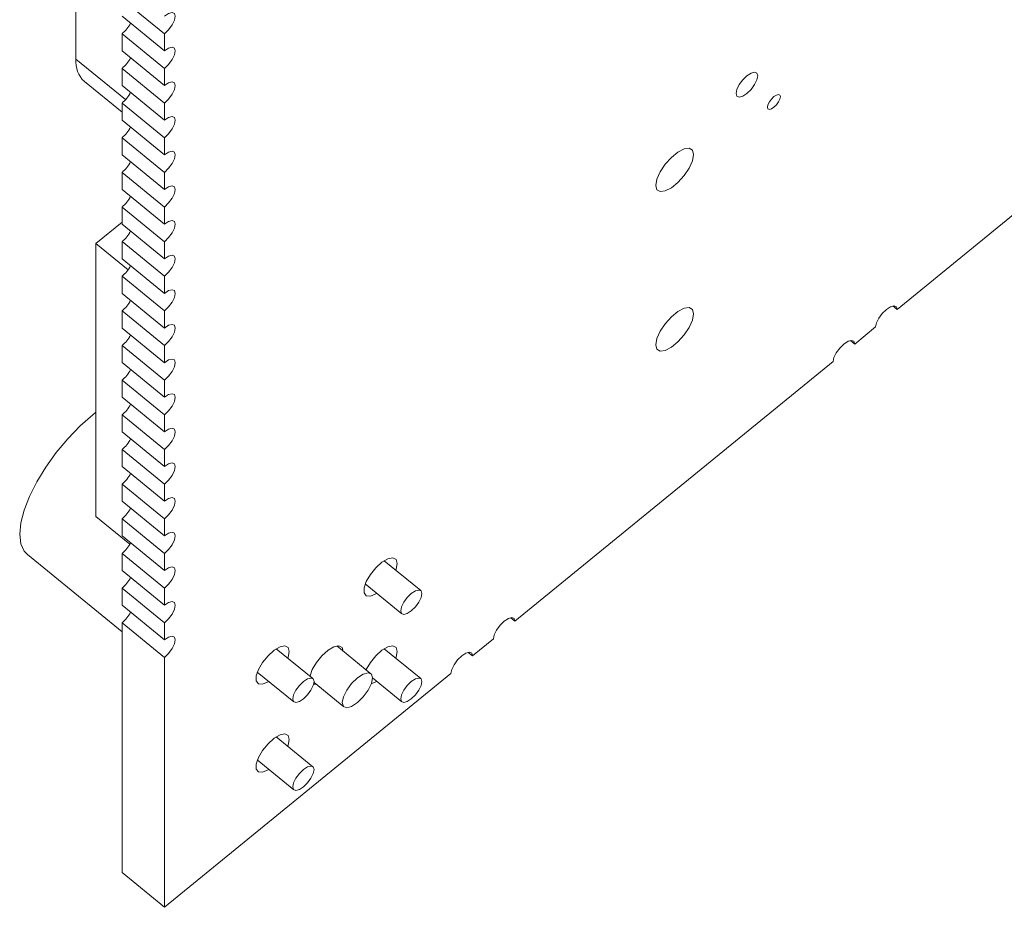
# Model space of a CAD drawing. Header units: inches. Extents: x 0 to 34, y 0 to 22.
# Tile 7 of 9: x 22.3 to 26.1, y 11 to 14.5. Entities that reach past the tile are written whole.
import ezdxf

# ---------------------------------------------------------------- set-up
doc = ezdxf.new("R2010")
doc.units = ezdxf.units.IN
doc.header["$MEASUREMENT"] = 0

msp = doc.modelspace()

# ---------------------------------------------------------------- linework, layer by layer
at = {"color": 7, "linetype": 'Continuous', "lineweight": 15}
for p, q in [((22.4863, 14.334), (22.4863, 14.7691)), ((22.6674, 14.5702), (22.8344, 14.4338)), ((22.8344, 14.3668), (22.6674, 14.5031)), ((22.6674, 14.4339), (22.8344, 14.2975)), ((22.6674, 14.3668), (22.6674, 14.4339)), ((22.8344, 14.3668), (22.8344, 14.4338)), ((22.8344, 14.2304), (22.6674, 14.3668)), ((22.6674, 14.2975), (22.8344, 14.1611)), ((22.6674, 14.2304), (22.6674, 14.2975)), ((22.8344, 14.2304), (22.8344, 14.2975)), ((26.8432, 14.2692), (25.7164, 13.3492)), ((22.5198, 14.2455), (22.6674, 14.125)), ((22.8344, 14.094), (22.6674, 14.2304)), ((22.6674, 14.1611), (22.8344, 14.0247)), ((22.6674, 14.094), (22.6674, 14.1611)), ((22.8344, 14.094), (22.8344, 14.1611)), ((22.8344, 13.9576), (22.6674, 14.094)), ((22.6674, 14.0248), (22.8344, 13.8884)), ((22.6674, 13.9577), (22.6674, 14.0248)), ((22.8344, 13.9576), (22.8344, 14.0247)), ((22.8344, 13.8213), (22.6674, 13.9577)), ((22.6674, 13.8884), (22.8344, 13.752)), ((22.6674, 13.8213), (22.6674, 13.8884)), ((22.8344, 13.8213), (22.8344, 13.8884)), ((22.8344, 13.6849), (22.6674, 13.8213)), ((22.6674, 13.752), (22.8344, 13.6156)), ((22.6674, 13.6849), (22.6674, 13.752)), ((22.8344, 13.6849), (22.8344, 13.752)), ((22.5647, 13.6082), (22.6674, 13.692)), ((22.8344, 13.5485), (22.6674, 13.6849)), ((22.5647, 13.6082), (22.6913, 13.5048)), ((22.5647, 12.5344), (22.5647, 13.6082)), ((22.6674, 13.6157), (22.8344, 13.4793)), ((22.6674, 13.5486), (22.6674, 13.6157)), ((22.8344, 13.5485), (22.8344, 13.6156)), ((22.8344, 13.4122), (22.6674, 13.5486)), ((22.6674, 13.4793), (22.8344, 13.3429)), ((22.6674, 13.4122), (22.6674, 13.4793)), ((22.8344, 13.4122), (22.8344, 13.4793)), ((22.8344, 13.2758), (22.6674, 13.4122)), ((25.6994, 13.363), (25.7164, 13.3492)), ((22.6674, 13.3429), (22.8344, 13.2065)), ((22.6674, 13.2758), (22.6674, 13.3429)), ((22.8344, 13.2758), (22.8344, 13.3429)), ((22.8344, 13.1394), (22.6674, 13.2758)), ((25.6315, 13.2799), (25.5494, 13.2128)), ((22.6674, 13.2066), (22.8344, 13.0702)), ((22.6674, 13.1395), (22.6674, 13.2066)), ((22.8344, 13.1394), (22.8344, 13.2065)), ((25.5324, 13.2266), (25.5494, 13.2128)), ((22.8344, 13.0031), (22.6674, 13.1395)), ((25.4645, 13.1435), (24.2131, 12.1216)), ((22.6674, 13.0702), (22.8344, 12.9338)), ((22.6674, 13.0031), (22.6674, 13.0702)), ((22.8344, 13.0031), (22.8344, 13.0702)), ((22.8344, 12.8667), (22.6674, 13.0031)), ((22.6674, 12.9338), (22.8344, 12.7974)), ((22.6674, 12.8667), (22.6674, 12.9338)), ((22.8344, 12.8667), (22.8344, 12.9338)), ((22.8344, 12.7303), (22.6674, 12.8667)), ((22.6674, 12.7975), (22.8344, 12.6611)), ((22.6674, 12.7304), (22.6674, 12.7975)), ((22.8344, 12.7303), (22.8344, 12.7974)), ((22.8344, 12.594), (22.6674, 12.7304)), ((22.6674, 12.6611), (22.8344, 12.5247)), ((22.6674, 12.594), (22.6674, 12.6611)), ((22.8344, 12.594), (22.8344, 12.6611)), ((22.8344, 12.4576), (22.6674, 12.594)), ((22.5647, 12.5344), (22.6986, 12.4251)), ((22.6674, 12.5247), (22.8344, 12.3883)), ((22.6674, 12.4576), (22.6674, 12.5247)), ((22.8344, 12.4576), (22.8344, 12.5247)), ((22.8344, 12.3212), (22.6674, 12.4576)), ((22.2953, 12.3838), (22.6674, 12.08)), ((22.6674, 12.3884), (22.8344, 12.252)), ((22.6674, 12.3213), (22.6674, 12.3884)), ((22.8344, 12.3212), (22.8344, 12.3883)), ((23.8427, 12.2422), (23.6985, 12.36)), ((22.8344, 12.1849), (22.6674, 12.3213)), ((22.6674, 12.252), (22.8344, 12.1156)), ((22.6674, 12.1849), (22.6674, 12.252)), ((22.8344, 12.1849), (22.8344, 12.252)), ((23.6238, 12.2685), (23.768, 12.1507)), ((22.8344, 12.0485), (22.6674, 12.1849)), ((24.1961, 12.1355), (24.2131, 12.1216)), ((22.6674, 12.1156), (22.8344, 11.9792)), ((22.6674, 11.1323), (22.6674, 12.1156)), ((22.8344, 12.0485), (22.8344, 12.1156)), ((24.1283, 12.0524), (24.0461, 11.9853)), ((23.4184, 11.8958), (23.2742, 12.0135)), ((23.6463, 11.9151), (23.5123, 12.0246)), ((23.8427, 11.8959), (23.6985, 12.0136)), ((22.8344, 10.9959), (22.8344, 11.9792)), ((24.0291, 11.9991), (24.0461, 11.9853)), ((23.9612, 11.916), (22.8344, 10.9959)), ((23.1995, 11.922), (23.3437, 11.8043)), ((23.6526, 11.8986), (23.768, 11.8044)), ((23.4312, 11.8739), (23.4213, 11.8736)), ((23.4227, 11.8809), (23.5401, 11.785)), ((23.4184, 11.5494), (23.2742, 11.6672)), ((23.1995, 11.5757), (23.3437, 11.4579)), ((22.6674, 11.1323), (22.8344, 10.9959))]:
    msp.add_line(p, q, dxfattribs=at)
at = {"color": 8, "linetype": 'Continuous', "lineweight": 15}
msp.add_line((22.4863, 14.334), (22.6815, 14.1746), dxfattribs=at)
at = {"color": 7, "linetype": 'Continuous', "lineweight": 15, "flags": 128}
for points in [[(22.8344, 14.5031), (22.8506, 14.5137), (22.8644, 14.5175), (22.8736, 14.5137), (22.8768, 14.5031), (22.8736, 14.4872), (22.8644, 14.4685), (22.8506, 14.4497), (22.8344, 14.4338)], [(22.8344, 14.3668), (22.8506, 14.3774), (22.8644, 14.3811), (22.8736, 14.3774), (22.8768, 14.3668), (22.8736, 14.3509), (22.8644, 14.3321), (22.8506, 14.3134), (22.8344, 14.2975)], [(25.1679, 14.2685), (25.1646, 14.2526), (25.1554, 14.2338), (25.1417, 14.2151), (25.1254, 14.1992), (25.1092, 14.1886), (25.0954, 14.1848), (25.0862, 14.1886), (25.083, 14.1992), (25.0862, 14.2151), (25.0954, 14.2338), (25.1092, 14.2526), (25.1254, 14.2685), (25.1417, 14.2791), (25.1554, 14.2828), (25.1646, 14.2791), (25.1679, 14.2685)], [(22.8344, 14.2304), (22.8506, 14.241), (22.8644, 14.2447), (22.8736, 14.241), (22.8768, 14.2304), (22.8736, 14.2145), (22.8644, 14.1958), (22.8506, 14.177), (22.8344, 14.1611)], [(25.257, 14.1863), (25.255, 14.1768), (25.2495, 14.1655), (25.2412, 14.1543), (25.2315, 14.1447), (25.2218, 14.1384), (25.2135, 14.1361), (25.208, 14.1384), (25.206, 14.1447), (25.208, 14.1543), (25.2135, 14.1655), (25.2218, 14.1768), (25.2315, 14.1863), (25.2412, 14.1927), (25.2495, 14.1949), (25.255, 14.1927), (25.257, 14.1863)], [(22.8344, 14.094), (22.8506, 14.1046), (22.8644, 14.1084), (22.8736, 14.1046), (22.8768, 14.094), (22.8736, 14.0781), (22.8644, 14.0594), (22.8506, 14.0406), (22.8344, 14.0247)], [(24.9154, 13.9586), (24.911, 13.9342), (24.8981, 13.9054), (24.8783, 13.8758), (24.8541, 13.8488), (24.8283, 13.8277), (24.8041, 13.8151), (24.7843, 13.8125), (24.7714, 13.8202), (24.7669, 13.8373), (24.7714, 13.8617), (24.7843, 13.8905), (24.8041, 13.9201), (24.8283, 13.9471), (24.8541, 13.9682), (24.8783, 13.9807), (24.8981, 13.9833), (24.911, 13.9756), (24.9154, 13.9586)], [(22.8344, 13.9576), (22.8506, 13.9683), (22.8644, 13.972), (22.8736, 13.9683), (22.8768, 13.9577), (22.8736, 13.9418), (22.8644, 13.923), (22.8506, 13.9043), (22.8344, 13.8884)], [(22.8344, 13.8213), (22.8506, 13.8319), (22.8644, 13.8356), (22.8736, 13.8319), (22.8768, 13.8213), (22.8736, 13.8054), (22.8644, 13.7866), (22.8506, 13.7679), (22.8344, 13.752)], [(22.8344, 13.6849), (22.8506, 13.6955), (22.8644, 13.6993), (22.8736, 13.6955), (22.8768, 13.6849), (22.8736, 13.669), (22.8644, 13.6503), (22.8506, 13.6315), (22.8344, 13.6156)], [(22.8344, 13.5485), (22.8506, 13.5592), (22.8644, 13.5629), (22.8736, 13.5592), (22.8768, 13.5486), (22.8736, 13.5327), (22.8644, 13.5139), (22.8506, 13.4952), (22.8344, 13.4793)], [(22.8344, 13.4122), (22.8506, 13.4228), (22.8644, 13.4265), (22.8736, 13.4228), (22.8768, 13.4122), (22.8736, 13.3963), (22.8644, 13.3775), (22.8506, 13.3588), (22.8344, 13.3429)], [(25.6315, 13.2799), (25.6348, 13.2958), (25.644, 13.3145), (25.6577, 13.3333), (25.674, 13.3491), (25.6902, 13.3598), (25.704, 13.3635), (25.7132, 13.3598), (25.7164, 13.3492)], [(24.9154, 13.3313), (24.911, 13.3069), (24.8981, 13.2781), (24.8783, 13.2485), (24.8541, 13.2215), (24.8283, 13.2004), (24.8041, 13.1878), (24.7843, 13.1852), (24.7714, 13.193), (24.7669, 13.21), (24.7714, 13.2344), (24.7843, 13.2632), (24.8041, 13.2928), (24.8283, 13.3198), (24.8541, 13.3409), (24.8783, 13.3535), (24.8981, 13.3561), (24.911, 13.3484), (24.9154, 13.3313)], [(22.8344, 13.2758), (22.8506, 13.2864), (22.8644, 13.2902), (22.8736, 13.2864), (22.8768, 13.2758), (22.8736, 13.2599), (22.8644, 13.2412), (22.8506, 13.2224), (22.8344, 13.2065)], [(25.4645, 13.1435), (25.4677, 13.1594), (25.4769, 13.1781), (25.4907, 13.1969), (25.5069, 13.2128), (25.5232, 13.2234), (25.5369, 13.2271), (25.5461, 13.2234), (25.5494, 13.2128)], [(22.8344, 13.1394), (22.8506, 13.1501), (22.8644, 13.1538), (22.8736, 13.1501), (22.8768, 13.1395), (22.8736, 13.1236), (22.8644, 13.1048), (22.8506, 13.0861), (22.8344, 13.0702)], [(22.8344, 13.0031), (22.8506, 13.0137), (22.8644, 13.0174), (22.8736, 13.0137), (22.8768, 13.0031), (22.8736, 12.9872), (22.8644, 12.9684), (22.8506, 12.9497), (22.8344, 12.9338)], [(22.2953, 12.3838), (22.2823, 12.3979), (22.2693, 12.4269), (22.2649, 12.4641), (22.2693, 12.5086), (22.2823, 12.5588), (22.3035, 12.6133), (22.3323, 12.6704), (22.3679, 12.7284), (22.409, 12.7855), (22.4545, 12.84), (22.503, 12.8902), (22.5531, 12.9346), (22.5647, 12.944)], [(22.8344, 12.8667), (22.8506, 12.8773), (22.8644, 12.8811), (22.8736, 12.8773), (22.8768, 12.8667), (22.8736, 12.8508), (22.8644, 12.8321), (22.8506, 12.8133), (22.8344, 12.7974)], [(22.8344, 12.7303), (22.8506, 12.741), (22.8644, 12.7447), (22.8736, 12.741), (22.8768, 12.7304), (22.8736, 12.7145), (22.8644, 12.6957), (22.8506, 12.677), (22.8344, 12.6611)], [(22.8344, 12.594), (22.8506, 12.6046), (22.8644, 12.6083), (22.8736, 12.6046), (22.8768, 12.594), (22.8736, 12.5781), (22.8644, 12.5593), (22.8506, 12.5406), (22.8344, 12.5247)], [(22.8344, 12.4576), (22.8506, 12.4682), (22.8644, 12.472), (22.8736, 12.4682), (22.8768, 12.4576), (22.8736, 12.4417), (22.8644, 12.423), (22.8506, 12.4042), (22.8344, 12.3883)], [(23.6692, 12.2314), (23.6659, 12.2293), (23.6442, 12.2205), (23.628, 12.2217), (23.6192, 12.233), (23.6192, 12.2527), (23.628, 12.2783), (23.6442, 12.3061), (23.6659, 12.3326), (23.6899, 12.3541), (23.7132, 12.3677), (23.7325, 12.3715), (23.7452, 12.3651), (23.7496, 12.3494), (23.7496, 12.3494)], [(22.8344, 12.3212), (22.8506, 12.3319), (22.8644, 12.3356), (22.8736, 12.3319), (22.8768, 12.3212), (22.8736, 12.3054), (22.8644, 12.2866), (22.8506, 12.2679), (22.8344, 12.252)], [(23.7496, 12.3494), (23.7452, 12.3263), (23.7439, 12.3229)], [(23.7636, 12.1624), (23.7668, 12.1519), (23.7758, 12.1483), (23.7894, 12.1519), (23.8053, 12.1624), (23.8213, 12.178), (23.8349, 12.1965), (23.8439, 12.2149), (23.8471, 12.2306), (23.8439, 12.241), (23.8349, 12.2447), (23.8213, 12.241), (23.8053, 12.2306), (23.7894, 12.2149), (23.7758, 12.1965), (23.7668, 12.178), (23.7636, 12.1624)], [(22.8344, 12.1849), (22.8506, 12.1955), (22.8644, 12.1992), (22.8736, 12.1955), (22.8768, 12.1849), (22.8736, 12.169), (22.8644, 12.1502), (22.8506, 12.1315), (22.8344, 12.1156)], [(24.1283, 12.0524), (24.1315, 12.0683), (24.1407, 12.087), (24.1544, 12.1057), (24.1707, 12.1216), (24.1869, 12.1323), (24.2007, 12.136), (24.2099, 12.1323), (24.2131, 12.1216)], [(22.8344, 12.0485), (22.8506, 12.0591), (22.8644, 12.0629), (22.8736, 12.0591), (22.8768, 12.0485), (22.8736, 12.0326), (22.8644, 12.0139), (22.8506, 11.9951), (22.8344, 11.9792)], [(23.245, 11.8849), (23.2416, 11.8829), (23.22, 11.874), (23.2037, 11.8753), (23.195, 11.8866), (23.195, 11.9063), (23.2037, 11.9318), (23.22, 11.9597), (23.2416, 11.9862), (23.2657, 12.0076), (23.2889, 12.0212), (23.3082, 12.0251), (23.3209, 12.0187), (23.3254, 12.0029), (23.3254, 12.0029)], [(23.4069, 11.9052), (23.4071, 11.9063), (23.4158, 11.9319), (23.4321, 11.9597), (23.4537, 11.9862), (23.4778, 12.0077), (23.5011, 12.0213), (23.5203, 12.0251), (23.5331, 12.0187), (23.5375, 12.004)], [(23.6274, 11.9306), (23.628, 11.9319), (23.6442, 11.9598), (23.6659, 11.9862), (23.6899, 12.0077), (23.7132, 12.0213), (23.7325, 12.0251), (23.7452, 12.0188), (23.7496, 12.003)], [(23.3254, 12.0029), (23.3209, 11.9799), (23.3197, 11.9764)], [(23.7496, 12.003), (23.7452, 11.98), (23.7439, 11.9765)], [(23.9612, 11.916), (23.9644, 11.9319), (23.9736, 11.9506), (23.9874, 11.9694), (24.0036, 11.9853), (24.0199, 11.9959), (24.0336, 11.9996), (24.0428, 11.9959), (24.0461, 11.9853)], [(23.3393, 11.816), (23.3425, 11.8055), (23.3516, 11.8018), (23.3651, 11.8055), (23.3811, 11.816), (23.3971, 11.8316), (23.4106, 11.8501), (23.4197, 11.8685), (23.4228, 11.8842), (23.4197, 11.8946), (23.4106, 11.8983), (23.3971, 11.8946), (23.3811, 11.8841), (23.3651, 11.8685), (23.3516, 11.85), (23.3425, 11.8316), (23.3393, 11.816)], [(23.5338, 11.8016), (23.5383, 11.7867), (23.5512, 11.7815), (23.5705, 11.7867), (23.5932, 11.8016), (23.6159, 11.8238), (23.6352, 11.8501), (23.6481, 11.8763), (23.6526, 11.8986), (23.6481, 11.9134), (23.6352, 11.9187), (23.6159, 11.9134), (23.5932, 11.8986), (23.5705, 11.8763), (23.5512, 11.8501), (23.5383, 11.8238), (23.5338, 11.8016)], [(23.7636, 11.816), (23.7668, 11.8056), (23.7758, 11.8019), (23.7894, 11.8056), (23.8053, 11.816), (23.8213, 11.8317), (23.8349, 11.8501), (23.8439, 11.8686), (23.8471, 11.8842), (23.8439, 11.8947), (23.8349, 11.8983), (23.8213, 11.8947), (23.8053, 11.8842), (23.7894, 11.8686), (23.7758, 11.8501), (23.7668, 11.8317), (23.7636, 11.816)], [(23.6692, 11.885), (23.6659, 11.883), (23.6476, 11.8749)], [(23.245, 11.5386), (23.2416, 11.5365), (23.22, 11.5277), (23.2037, 11.5289), (23.195, 11.5402), (23.195, 11.5599), (23.2037, 11.5855), (23.22, 11.6133), (23.2416, 11.6398), (23.2657, 11.6613), (23.2889, 11.6749), (23.3082, 11.6787), (23.3209, 11.6723), (23.3254, 11.6566), (23.3254, 11.6566)], [(23.3254, 11.6566), (23.3209, 11.6335), (23.3197, 11.6301)], [(23.3393, 11.4696), (23.3425, 11.4591), (23.3516, 11.4555), (23.3651, 11.4591), (23.3811, 11.4696), (23.3971, 11.4852), (23.4106, 11.5037), (23.4197, 11.5221), (23.4228, 11.5378), (23.4197, 11.5482), (23.4106, 11.5519), (23.3971, 11.5482), (23.3811, 11.5378), (23.3651, 11.5221), (23.3516, 11.5037), (23.3425, 11.4852), (23.3393, 11.4696)]]:
    msp.add_lwpolyline(points, dxfattribs=at)
at = {"color": 7, "linetype": 'Continuous', "lineweight": 15}
for centre, radius, start, end in [((22.5788, 14.5408), 0.1389, 309.6302, 331.9037), ((22.5932, 14.3239), 0.1074, 174.5833, 226.8755), ((22.5788, 14.4045), 0.1389, 309.6302, 331.9037), ((22.5788, 14.2681), 0.1389, 309.6302, 331.9037), ((22.5788, 14.1317), 0.1389, 309.6302, 331.9037), ((22.5788, 13.9954), 0.1389, 309.6302, 331.9037), ((22.5788, 13.859), 0.1389, 309.6302, 331.9037), ((22.5788, 13.7226), 0.1389, 309.6302, 331.9037), ((22.5788, 13.5863), 0.1389, 309.6302, 331.9037), ((22.5788, 13.4499), 0.1389, 309.6302, 331.9037), ((22.5788, 13.3135), 0.1389, 309.6302, 331.9037), ((22.5788, 13.1772), 0.1389, 309.6302, 331.9037), ((22.5788, 13.0408), 0.1389, 309.6302, 331.9037), ((22.5788, 12.9044), 0.1389, 309.6302, 331.9037), ((22.5788, 12.7681), 0.1389, 309.6302, 331.9037), ((22.5788, 12.6317), 0.1389, 309.6302, 331.9037), ((22.5788, 12.4953), 0.1389, 309.6302, 331.9037), ((22.5788, 12.359), 0.1389, 309.6302, 331.9037), ((22.5788, 12.2226), 0.1389, 309.6302, 331.9037)]:
    msp.add_arc(centre, radius, start, end, dxfattribs=at)

doc.saveas('drawing.dxf')
